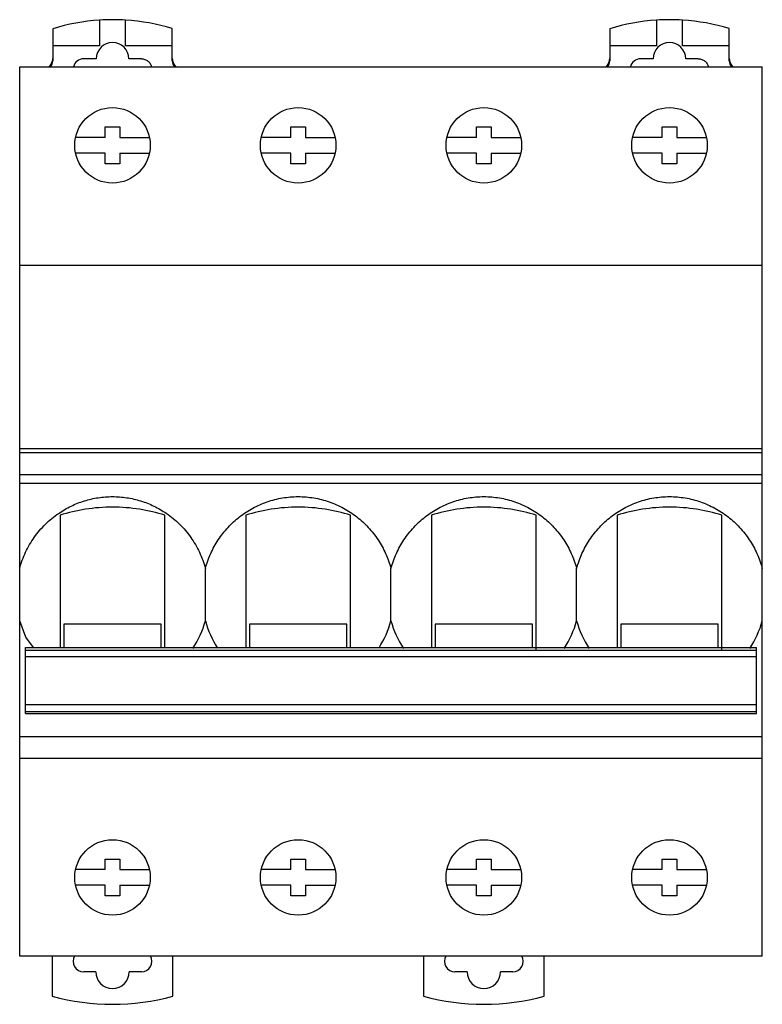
# Model space of a CAD drawing. Header units: millimetres. Extents: x 9.8 to 80.6, y 15 to 108.9.
import ezdxf

# ---------------------------------------------------------------- set-up
doc = ezdxf.new("R2010")
doc.units = ezdxf.units.MM
doc.header["$LTSCALE"] = 8.12618
doc.layers.get('0').update_dxf_attribs({"linetype": 'CONTINUOUS'})

msp = doc.modelspace()

# ---------------------------------------------------------------- linework, layer by layer
at = {"color": 7, "linetype": 'Continuous'}
for p, q in [((12.967, 108.021), (12.967, 106.386)), ((17.417, 108.844), (17.417, 106.386)), ((19.917, 106.386), (19.917, 108.847)), ((24.367, 106.386), (24.367, 108.034)), ((66.067, 108.021), (66.067, 106.386)), ((70.517, 108.844), (70.517, 106.386)), ((73.017, 106.386), (73.017, 108.847)), ((77.467, 106.386), (77.467, 108.034)), ((17.417, 106.386), (12.967, 106.386)), ((12.967, 106.385), (12.967, 104.952)), ((24.367, 106.386), (19.917, 106.386)), ((24.367, 104.952), (24.367, 106.385)), ((70.517, 106.386), (66.067, 106.386)), ((66.067, 106.385), (66.067, 104.952)), ((77.467, 106.386), (73.017, 106.386)), ((77.467, 104.952), (77.467, 106.385)), ((9.817, 19.585), (9.817, 104.385)), ((9.817, 104.385), (80.617, 104.385)), ((17.117, 105.152), (15.917, 105.152)), ((21.417, 105.152), (20.217, 105.152)), ((70.217, 105.152), (69.017, 105.152)), ((74.517, 105.152), (73.317, 105.152)), ((80.617, 19.585), (80.617, 104.385)), ((17.967, 97.654), (17.967, 98.654)), ((17.967, 98.654), (19.367, 98.654)), ((19.367, 98.654), (19.367, 97.654)), ((35.667, 97.654), (35.667, 98.654)), ((35.667, 98.654), (37.067, 98.654)), ((37.067, 98.654), (37.067, 97.654)), ((53.367, 97.654), (53.367, 98.654)), ((53.367, 98.654), (54.767, 98.654)), ((54.767, 98.654), (54.767, 97.654)), ((71.067, 97.654), (71.067, 98.654)), ((71.067, 98.654), (72.467, 98.654)), ((72.467, 98.654), (72.467, 97.654)), ((17.967, 97.654), (15.146, 97.654)), ((19.367, 97.654), (22.188, 97.654)), ((35.667, 97.654), (32.846, 97.654)), ((37.067, 97.654), (39.888, 97.654)), ((53.367, 97.654), (50.546, 97.654)), ((54.767, 97.654), (57.588, 97.654)), ((71.067, 97.654), (68.246, 97.654)), ((72.467, 97.654), (75.288, 97.654)), ((17.967, 96.154), (15.146, 96.154)), ((17.967, 95.154), (17.967, 96.154)), ((19.367, 96.154), (19.367, 95.154)), ((19.367, 96.154), (22.188, 96.154)), ((35.667, 96.154), (32.846, 96.154)), ((35.667, 95.154), (35.667, 96.154)), ((37.067, 96.154), (37.067, 95.154)), ((37.067, 96.154), (39.888, 96.154)), ((53.367, 96.154), (50.546, 96.154)), ((53.367, 95.154), (53.367, 96.154)), ((54.767, 96.154), (54.767, 95.154)), ((54.767, 96.154), (57.588, 96.154)), ((71.067, 96.154), (68.246, 96.154)), ((71.067, 95.154), (71.067, 96.154)), ((72.467, 96.154), (72.467, 95.154)), ((72.467, 96.154), (75.288, 96.154)), ((19.367, 95.154), (17.967, 95.154)), ((37.067, 95.154), (35.667, 95.154)), ((54.767, 95.154), (53.367, 95.154)), ((72.467, 95.154), (71.067, 95.154)), ((9.817, 85.485), (80.617, 85.485)), ((9.817, 67.982), (80.617, 67.982)), ((80.617, 67.582), (9.817, 67.582)), ((80.617, 65.481), (9.817, 65.481)), ((9.817, 64.688), (80.617, 64.688)), ((13.667, 61.625), (13.667, 49.007)), ((23.667, 49.007), (23.667, 61.625)), ((31.367, 61.625), (31.367, 49.007)), ((41.367, 49.007), (41.367, 61.625)), ((49.067, 61.625), (49.067, 49.007)), ((59.067, 48.727), (59.067, 61.625)), ((66.767, 61.625), (66.767, 49.007)), ((76.767, 48.727), (76.767, 61.625)), ((27.517, 51.562), (27.517, 56.562)), ((45.217, 51.562), (45.217, 56.562)), ((62.917, 51.562), (62.917, 56.562)), ((14.017, 51.241), (14.017, 49.007)), ((23.317, 51.241), (14.017, 51.241)), ((23.317, 49.007), (23.317, 51.241)), ((31.717, 51.241), (31.717, 49.007)), ((41.017, 51.241), (31.717, 51.241)), ((41.017, 49.007), (41.017, 51.241)), ((58.717, 51.241), (49.417, 51.241)), ((49.417, 51.241), (49.417, 49.007)), ((58.717, 49.007), (58.717, 51.241)), ((76.417, 51.241), (67.117, 51.241)), ((67.117, 51.241), (67.117, 49.007)), ((76.417, 49.007), (76.417, 51.241)), ((10.367, 42.71), (10.367, 49.007)), ((10.367, 49.007), (80.067, 49.007)), ((80.067, 42.71), (80.067, 49.007)), ((80.067, 48.727), (10.367, 48.727)), ((10.367, 48.156), (80.067, 48.156)), ((80.067, 43.536), (10.367, 43.536)), ((10.367, 42.914), (80.067, 42.914)), ((10.367, 42.71), (80.067, 42.71)), ((80.617, 40.486), (9.817, 40.486)), ((9.817, 38.473), (80.617, 38.473)), ((17.967, 28.835), (19.367, 28.835)), ((17.967, 27.835), (17.967, 28.835)), ((19.367, 28.835), (19.367, 27.835)), ((35.667, 28.835), (37.067, 28.835)), ((35.667, 27.835), (35.667, 28.835)), ((37.067, 28.835), (37.067, 27.835)), ((53.367, 28.835), (54.767, 28.835)), ((53.367, 27.835), (53.367, 28.835)), ((54.767, 28.835), (54.767, 27.835)), ((71.067, 28.835), (72.467, 28.835)), ((71.067, 27.835), (71.067, 28.835)), ((72.467, 28.835), (72.467, 27.835)), ((17.967, 27.835), (15.146, 27.835)), ((19.367, 27.835), (22.188, 27.835)), ((35.667, 27.835), (32.846, 27.835)), ((37.067, 27.835), (39.888, 27.835)), ((53.367, 27.835), (50.546, 27.835)), ((54.767, 27.835), (57.588, 27.835)), ((71.067, 27.835), (68.246, 27.835)), ((72.467, 27.835), (75.288, 27.835)), ((17.967, 26.335), (15.146, 26.335)), ((17.967, 25.335), (17.967, 26.335)), ((19.367, 26.335), (22.188, 26.335)), ((19.367, 26.335), (19.367, 25.335)), ((35.667, 26.335), (32.846, 26.335)), ((35.667, 25.335), (35.667, 26.335)), ((37.067, 26.335), (39.888, 26.335)), ((37.067, 26.335), (37.067, 25.335)), ((53.367, 26.335), (50.546, 26.335)), ((53.367, 25.335), (53.367, 26.335)), ((54.767, 26.335), (57.588, 26.335)), ((54.767, 26.335), (54.767, 25.335)), ((71.067, 26.335), (68.246, 26.335)), ((71.067, 25.335), (71.067, 26.335)), ((72.467, 26.335), (75.288, 26.335)), ((72.467, 26.335), (72.467, 25.335)), ((19.367, 25.335), (17.967, 25.335)), ((37.067, 25.335), (35.667, 25.335)), ((54.767, 25.335), (53.367, 25.335)), ((72.467, 25.335), (71.067, 25.335)), ((80.617, 19.585), (9.817, 19.585)), ((12.917, 19.585), (12.917, 15.749)), ((24.417, 15.749), (24.417, 19.585)), ((48.317, 19.585), (48.317, 15.749)), ((59.817, 15.749), (59.817, 19.585)), ((17.067, 18.085), (15.917, 18.085)), ((21.417, 18.085), (20.267, 18.085)), ((52.467, 18.085), (51.317, 18.085)), ((56.817, 18.085), (55.667, 18.085))]:
    msp.add_line(p, q, dxfattribs=at)
msp.add_lwpolyline([(11.129, 49.007), (10.401, 49.997), (9.817, 51.562)], dxfattribs=at)
for centre in [(18.667, 96.904), (36.367, 96.904), (54.067, 96.904), (71.767, 96.904), (18.667, 27.085), (36.367, 27.085), (54.067, 27.085), (71.767, 27.085)]:
    msp.add_circle(centre, 3.6, dxfattribs=at)
for centre, radius, start, end in [((18.688, 89.536), 19.35, 93.76682, 107.19779), ((18.688, 89.535), 19.35, 86.35908, 93.76682), ((18.688, 89.536), 19.35, 72.93368, 86.35908), ((71.788, 89.536), 19.35, 93.76682, 107.19779), ((71.788, 89.535), 19.35, 86.35908, 93.76682), ((71.788, 89.536), 19.35, 72.93368, 86.35908), ((11.97, 105.177), 0.998, 347.12639, 359.98479), ((25.365, 105.177), 0.997, 180.01506, 192.9369), ((65.07, 105.177), 0.998, 347.12639, 359.98479), ((78.465, 105.177), 0.997, 180.01506, 192.9369), ((11.97, 105.177), 0.997, 308.5162, 347.0951), ((11.963, 104.951), 1.004, 325.14153, 0.05061), ((15.918, 104.152), 1.001, 90.05573, 166.52609), ((25.371, 104.951), 1.004, 179.94939, 214.85852), ((25.364, 105.177), 0.997, 192.96811, 231.48374), ((65.07, 105.177), 0.997, 308.5162, 347.0951), ((65.063, 104.951), 1.004, 325.14153, 0.05061), ((69.018, 104.152), 1.001, 90.05573, 166.52609), ((78.471, 104.951), 1.004, 179.94939, 214.85852), ((78.464, 105.177), 0.997, 192.96811, 231.48374), ((18.501, 54.035), 9.35, 326.89593, 344.66221), ((36.532, 54.034), 9.348, 195.33527, 212.97885), ((36.2, 54.035), 9.35, 327.38417, 344.66236), ((54.231, 54.034), 9.347, 195.33523, 213.10612), ((53.903, 54.034), 9.346, 326.891, 344.66462), ((71.931, 54.034), 9.347, 195.33534, 213.10554), ((71.603, 54.034), 9.347, 326.89196, 344.66454), ((15.917, 19.085), 1, 149.99621, 270), ((21.417, 19.085), 1, 270, 30.0036), ((51.317, 19.085), 1, 149.99621, 270), ((56.817, 19.085), 1, 270, 30.0036), ((18.667, 18.085), 1.6, 180, 360), ((54.067, 18.085), 1.6, 180, 360), ((18.667, 36.985), 22, 254.84901, 285.15099), ((54.067, 36.985), 22, 254.84901, 285.15099)]:
    msp.add_arc(centre, radius, start, end, dxfattribs=at)
for centre in [(18.667, 105.152), (71.767, 105.152)]:
    msp.add_ellipse(centre, major_axis=(0, 1.554), ratio=0.997493, start_param=-1.570796, end_param=1.570796, dxfattribs=at)
for points, knots in [([(21.417, 105.152), (21.473, 105.152), (21.584, 105.143), (21.746, 105.101), (21.899, 105.033), (22.039, 104.941), (22.161, 104.827), (22.263, 104.693), (22.341, 104.545), (22.376, 104.439), (22.389, 104.385)], [0, 0, 0, 0, 0.124961, 0.249971, 0.374922, 0.49992, 0.624966, 0.750011, 0.875009, 1, 1, 1, 1]), ([(74.517, 105.152), (74.573, 105.152), (74.684, 105.143), (74.846, 105.101), (74.999, 105.033), (75.139, 104.941), (75.261, 104.827), (75.363, 104.693), (75.441, 104.545), (75.476, 104.439), (75.489, 104.385)], [0, 0, 0, 0, 0.124961, 0.249971, 0.374922, 0.49992, 0.624966, 0.750011, 0.875009, 1, 1, 1, 1]), ([(13.536, 61.807), (13.91, 62.064), (14.502, 62.409), (15.335, 62.775), (15.978, 63.002), (16.637, 63.18), (17.53, 63.353), (18.213, 63.403), (18.667, 63.403)], [0, 0, 0, 0, 0.249926, 0.374969, 0.500011, 0.625051, 0.750091, 1, 1, 1, 1]), ([(18.667, 63.403), (19.121, 63.403), (20.03, 63.335), (21.36, 63.027), (22.63, 62.525), (23.419, 62.067), (23.793, 61.811)], [0, 0, 0, 0, 0.249992, 0.499979, 0.749982, 1, 1, 1, 1]), ([(27.517, 56.562), (27.649, 57.044), (27.99, 57.989), (28.72, 59.306), (29.651, 60.491), (30.761, 61.511), (32.023, 62.338), (33.403, 62.946), (34.864, 63.319), (35.867, 63.403), (36.367, 63.403)], [0, 0, 0, 0, 0.124855, 0.249804, 0.374788, 0.499813, 0.624855, 0.749898, 0.874958, 1, 1, 1, 1]), ([(36.367, 63.403), (36.868, 63.403), (37.871, 63.319), (39.332, 62.946), (40.712, 62.338), (41.973, 61.511), (43.083, 60.491), (44.014, 59.306), (44.744, 57.989), (45.085, 57.044), (45.217, 56.562)], [0, 0, 0, 0, 0.125051, 0.250109, 0.375142, 0.500187, 0.625217, 0.750204, 0.875151, 1, 1, 1, 1]), ([(45.217, 56.562), (45.349, 57.044), (45.69, 57.989), (46.42, 59.306), (47.351, 60.491), (48.461, 61.511), (49.723, 62.338), (51.103, 62.946), (52.564, 63.319), (53.567, 63.403), (54.067, 63.403)], [0, 0, 0, 0, 0.124859, 0.249812, 0.374795, 0.499819, 0.624859, 0.7499, 0.874958, 1, 1, 1, 1]), ([(54.067, 63.403), (54.568, 63.403), (55.57, 63.319), (57.032, 62.946), (58.411, 62.338), (59.673, 61.511), (60.783, 60.491), (61.714, 59.306), (62.444, 57.989), (62.785, 57.044), (62.917, 56.562)], [0, 0, 0, 0, 0.125044, 0.250095, 0.375129, 0.500174, 0.625207, 0.750197, 0.875148, 1, 1, 1, 1]), ([(62.917, 56.562), (63.049, 57.044), (63.39, 57.989), (64.12, 59.306), (65.051, 60.491), (66.161, 61.511), (67.423, 62.338), (68.803, 62.946), (70.264, 63.319), (71.267, 63.403), (71.767, 63.403)], [0, 0, 0, 0, 0.124859, 0.24981, 0.374794, 0.499818, 0.624858, 0.749899, 0.874958, 1, 1, 1, 1]), ([(71.767, 63.403), (72.268, 63.403), (73.27, 63.319), (74.732, 62.946), (76.111, 62.338), (77.373, 61.511), (78.483, 60.491), (79.414, 59.306), (80.144, 57.989), (80.485, 57.044), (80.617, 56.562)], [0, 0, 0, 0, 0.125044, 0.250096, 0.37513, 0.500175, 0.625207, 0.750196, 0.875147, 1, 1, 1, 1]), ([(18.667, 62.393), (17.806, 62.393), (16.112, 62.268), (14.456, 61.884), (13.667, 61.625)], [0, 0, 0, 0, 0.509146, 1, 1, 1, 1]), ([(23.667, 61.625), (22.878, 61.884), (21.222, 62.268), (19.528, 62.393), (18.667, 62.393)], [0, 0, 0, 0, 0.490854, 1, 1, 1, 1]), ([(36.367, 62.393), (35.506, 62.393), (33.812, 62.268), (32.156, 61.884), (31.367, 61.625)], [0, 0, 0, 0, 0.509146, 1, 1, 1, 1]), ([(41.367, 61.625), (40.578, 61.884), (38.922, 62.268), (37.228, 62.393), (36.367, 62.393)], [0, 0, 0, 0, 0.490854, 1, 1, 1, 1]), ([(54.067, 62.393), (53.206, 62.393), (51.512, 62.268), (49.856, 61.884), (49.067, 61.625)], [0, 0, 0, 0, 0.509148, 1, 1, 1, 1]), ([(59.067, 61.625), (58.278, 61.884), (56.622, 62.268), (54.928, 62.393), (54.067, 62.393)], [0, 0, 0, 0, 0.490893, 1, 1, 1, 1]), ([(71.767, 62.393), (70.906, 62.393), (69.212, 62.268), (67.556, 61.884), (66.767, 61.625)], [0, 0, 0, 0, 0.509148, 1, 1, 1, 1]), ([(76.767, 61.625), (75.978, 61.884), (74.322, 62.268), (72.628, 62.393), (71.767, 62.393)], [0, 0, 0, 0, 0.490893, 1, 1, 1, 1]), ([(9.817, 56.562), (9.961, 57.089), (10.342, 58.119), (11.172, 59.542), (12.237, 60.798), (13.085, 61.498), (13.536, 61.807)], [0, 0, 0, 0, 0.249916, 0.499909, 0.749951, 1, 1, 1, 1]), ([(23.793, 61.811), (24.244, 61.502), (25.093, 60.802), (26.161, 59.545), (26.991, 58.121), (27.373, 57.089), (27.517, 56.562)], [0, 0, 0, 0, 0.250039, 0.50008, 0.750081, 1, 1, 1, 1])]:
    msp.add_open_spline(points, degree=3, knots=knots, dxfattribs=at)

doc.saveas('drawing.dxf')
